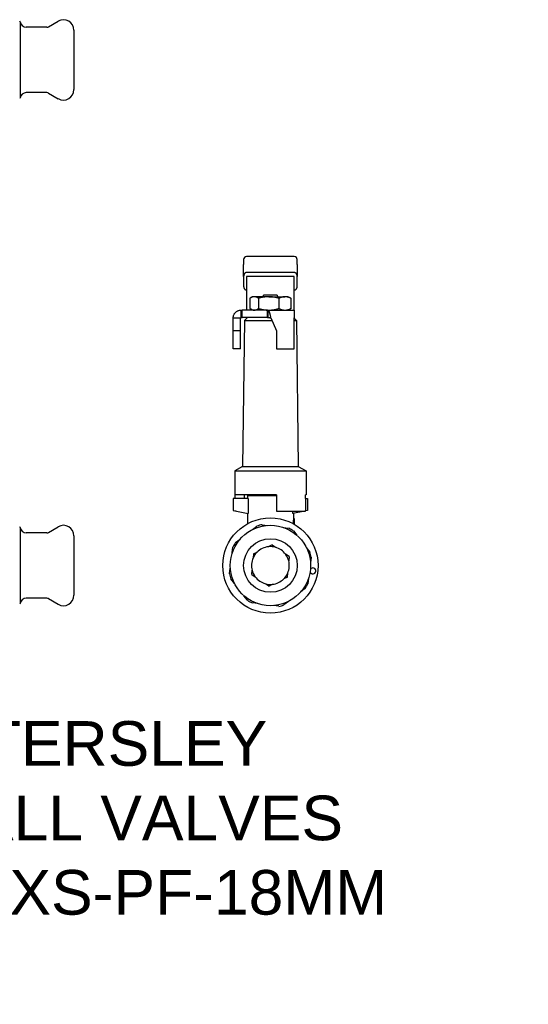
# Model space of a CAD drawing. Header units: millimetres. Extents: x 72 to 3756, y 31 to 364.
# Tile 3 of 3: x 361 to 532, y 31 to 362. Entities that reach past the tile are written whole.
import ezdxf

# ---------------------------------------------------------------- set-up
doc = ezdxf.new("R2010")
doc.units = ezdxf.units.MM
doc.layers.add('DETAIL', color=2, linetype='Continuous')
doc.layers.add('TEXT', color=7, linetype='Continuous')
doc.styles.add('fastrack', font='ARIAL.TTF')

msp = doc.modelspace()

# ---------------------------------------------------------------- linework, layer by layer
at = {"layer": 'DETAIL'}
for p, q in [((361.53, 360.94), (361.33, 361.14)), ((361.53, 360.94), (361.53, 335.34)), ((370.99, 359.27), (374.28, 361.17)), ((370.49, 359.14), (363.52, 359.14)), ((379.53, 358.14), (379.53, 338.14)), ((361.53, 335.34), (361.33, 335.14)), ((370.49, 337.14), (363.52, 337.14)), ((370.99, 337), (374.28, 335.1)), ((453.53, 282.06), (437.53, 282.06)), ((436.53, 281.06), (436.53, 279.43)), ((436.53, 275.39), (436.53, 279.43)), ((454.53, 279.43), (454.53, 281.06)), ((454.53, 279.43), (454.53, 275.39)), ((436.53, 275.39), (436.53, 272.13)), ((453.53, 276.7), (437.53, 276.7)), ((453.53, 275.39), (437.53, 275.39)), ((437.53, 275.39), (437.53, 265.12)), ((453.53, 265.12), (453.53, 275.39)), ((454.53, 272.13), (454.53, 275.39)), ((438.63, 268.03), (438.63, 264.6)), ((439.53, 268.56), (438.93, 268.22)), ((440.07, 268.56), (439.53, 268.56)), ((444.97, 268.56), (440.07, 268.56)), ((441.52, 268.03), (441.52, 264.6)), ((443.19, 268.56), (443.2, 269.06)), ((447.85, 269.06), (443.2, 269.06)), ((444.97, 268.56), (450.42, 268.56)), ((447.85, 269.06), (447.87, 268.56)), ((448.41, 268.03), (448.41, 264.6)), ((451.53, 268.56), (450.42, 268.56)), ((451.53, 268.56), (452.13, 268.22)), ((452.43, 268.03), (452.43, 264.6)), ((437.53, 265.12), (437.53, 264.07)), ((453.53, 264.06), (453.53, 265.12)), ((433.03, 261.46), (434.28, 261.46)), ((433.03, 257.07), (433.03, 261.46)), ((434.28, 261.46), (435.53, 261.46)), ((435.53, 257.07), (435.53, 261.46)), ((435.63, 264.06), (436.04, 264.06)), ((435.63, 264.06), (435.63, 262.81)), ((435.63, 262.81), (435.63, 261.56)), ((435.63, 261.56), (436.04, 261.56)), ((444.53, 264.06), (436.04, 264.06)), ((436.04, 261.56), (436.04, 264.06)), ((444.53, 261.56), (436.04, 261.56)), ((437.78, 261.56), (436.77, 260.55)), ((439.53, 264.06), (438.93, 264.41)), ((444.53, 264.06), (444.72, 264.06)), ((444.53, 261.56), (444.53, 264.06)), ((444.53, 261.56), (444.72, 261.56)), ((444.72, 264.06), (453.53, 264.06)), ((444.72, 262.81), (444.72, 264.06)), ((444.72, 261.56), (444.72, 262.81)), ((445.64, 261.46), (447.53, 257.07)), ((451.53, 264.06), (452.13, 264.41)), ((453.53, 264.06), (453.53, 261.46)), ((453.53, 251.07), (453.53, 261.46)), ((436.77, 260.55), (436.18, 211.57)), ((436.77, 260.55), (446.03, 260.55)), ((453.53, 261.31), (454.29, 260.55)), ((453.53, 260.55), (454.29, 260.55)), ((454.29, 260.55), (454.88, 211.57)), ((433.03, 251.07), (433.03, 257.07)), ((435.53, 257.07), (433.03, 257.07)), ((435.53, 251.07), (435.53, 257.07)), ((447.53, 257.07), (447.53, 251.07)), ((435.53, 251.07), (433.03, 251.07)), ((447.53, 251.07), (453.53, 251.07)), ((436.18, 211.57), (433.53, 210.08)), ((433.53, 210.08), (457.53, 210.08)), ((433.53, 210.08), (433.53, 202.06)), ((436.18, 211.57), (454.88, 211.57)), ((454.88, 211.57), (457.53, 210.08)), ((457.53, 210.08), (457.53, 202.06)), ((447.53, 202.06), (433.53, 202.06)), ((433.7, 200.76), (433.7, 202.06)), ((436.75, 202.06), (436.75, 200.76)), ((440.28, 201.76), (440.28, 202.06)), ((447.53, 202.06), (447.53, 196.56)), ((457.36, 200.76), (457.36, 202.06)), ((457.53, 202.06), (457.36, 202.06)), ((438.04, 200.76), (433.03, 200.76)), ((433.03, 200.76), (433.03, 196.76)), ((437.78, 201.76), (447.53, 201.76)), ((437.78, 201.76), (437.78, 200.76)), ((438.04, 200.76), (438.04, 195.71)), ((457.36, 200.76), (457.36, 196.62)), ((457.36, 200.76), (458.03, 200.76)), ((458.03, 200.76), (458.03, 196.76)), ((433.03, 196.76), (438.04, 195.71)), ((433.7, 196.56), (433.7, 196.62)), ((433.98, 196.56), (433.7, 196.56)), ((437.78, 195.76), (437.78, 192.26)), ((447.53, 196.56), (457.36, 196.56)), ((453.02, 195.71), (453.02, 196.56)), ((457.08, 196.56), (453.02, 195.71)), ((453.28, 195.76), (453.28, 194)), ((458.03, 196.76), (457.36, 196.62)), ((457.36, 196.56), (457.36, 196.62)), ((442.72, 191.98), (444.64, 191.74)), ((453.53, 194), (453.28, 194)), ((453.53, 194), (453.53, 192.12)), ((361.53, 191.06), (361.33, 191.26)), ((361.53, 191.06), (361.53, 165.46)), ((370.49, 189.26), (363.52, 189.26)), ((370.99, 189.4), (374.28, 191.3)), ((439.47, 190.33), (441, 191.51)), ((449.77, 191.08), (451.69, 190.84)), ((453.24, 189.95), (454.43, 188.42)), ((379.53, 188.26), (379.53, 168.26)), ((433.85, 185.98), (435.38, 187.16)), ((432.71, 182.5), (432.96, 184.42)), ((439.82, 182.18), (439.71, 180.8)), ((439.82, 182.18), (441.07, 182.78)), ((446.07, 185.17), (444.82, 184.57)), ((444.99, 184.59), (444.9, 184.61)), ((446.07, 185.17), (447.21, 184.39)), ((451.78, 181.25), (450.64, 182.04)), ((450.74, 181.9), (450.71, 181.99)), ((457.59, 184.33), (458.78, 182.8)), ((439.78, 180.96), (439.72, 180.89)), ((451.78, 181.25), (451.67, 179.87)), ((459.25, 181.07), (459, 179.16)), ((431.81, 175.46), (432.06, 177.37)), ((439.28, 175.28), (439.39, 176.66)), ((451.24, 174.35), (451.35, 175.73)), ((451.28, 175.57), (451.34, 175.64)), ((433.47, 172.2), (432.28, 173.73)), ((439.28, 175.28), (440.42, 174.49)), ((440.32, 174.63), (440.35, 174.54)), ((444.99, 171.36), (443.85, 172.14)), ((451.24, 174.35), (449.99, 173.75)), ((458.35, 174.02), (458.1, 172.11)), ((444.99, 171.36), (446.24, 171.95)), ((446.07, 171.94), (446.16, 171.92)), ((457.21, 170.55), (455.68, 169.37)), ((361.53, 165.46), (361.33, 165.26)), ((370.49, 167.26), (363.52, 167.26)), ((370.99, 167.13), (374.28, 165.23)), ((437.82, 166.58), (436.63, 168.11)), ((441.29, 165.45), (439.37, 165.69)), ((451.59, 166.2), (450.06, 165.02)), ((448.34, 164.55), (446.42, 164.79))]:
    msp.add_line(p, q, dxfattribs=at)
at = {"layer": 'DETAIL', "flags": 128}
for points in [[(437.53, 276.7), (437.47, 276.7), (437.41, 276.69), (437.35, 276.68), (437.29, 276.66), (437.22, 276.63), (437.16, 276.61), (437.1, 276.57), (437.04, 276.53), (436.98, 276.49), (436.93, 276.43), (436.87, 276.38), (436.82, 276.31), (436.78, 276.25), (436.73, 276.18), (436.69, 276.11), (436.66, 276.03), (436.63, 275.95), (436.6, 275.87), (436.58, 275.79), (436.56, 275.71), (436.55, 275.63), (436.54, 275.55), (436.53, 275.47), (436.53, 275.39)], [(454.53, 275.39), (454.53, 275.47), (454.52, 275.55), (454.51, 275.63), (454.5, 275.71), (454.48, 275.79), (454.46, 275.87), (454.43, 275.95), (454.4, 276.03), (454.37, 276.11), (454.33, 276.18), (454.28, 276.25), (454.24, 276.31), (454.19, 276.38), (454.13, 276.43), (454.08, 276.48), (454.02, 276.53), (453.96, 276.57), (453.9, 276.61), (453.84, 276.63), (453.77, 276.66), (453.71, 276.68), (453.65, 276.69), (453.59, 276.7), (453.53, 276.7)], [(436.53, 272.13), (436.53, 272.05), (436.54, 271.97), (436.55, 271.89), (436.56, 271.81), (436.58, 271.73), (436.6, 271.65), (436.63, 271.57), (436.66, 271.49), (436.69, 271.41), (436.73, 271.34), (436.78, 271.27), (436.82, 271.21), (436.87, 271.15), (436.93, 271.09), (436.98, 271.04), (437.04, 270.99), (437.1, 270.95), (437.16, 270.92), (437.22, 270.89), (437.29, 270.86), (437.35, 270.85), (437.41, 270.83), (437.47, 270.83), (437.53, 270.82)], [(453.53, 270.82), (453.59, 270.83), (453.65, 270.83), (453.71, 270.85), (453.77, 270.86), (453.84, 270.89), (453.9, 270.92), (453.96, 270.95), (454.02, 270.99), (454.08, 271.04), (454.13, 271.09), (454.19, 271.15), (454.24, 271.21), (454.28, 271.27), (454.33, 271.34), (454.37, 271.41), (454.4, 271.49), (454.43, 271.57), (454.46, 271.65), (454.48, 271.73), (454.5, 271.81), (454.51, 271.89), (454.52, 271.97), (454.53, 272.05), (454.53, 272.13)], [(440.07, 268.56), (440.01, 268.56), (439.95, 268.56), (439.89, 268.56), (439.83, 268.55), (439.77, 268.54), (439.71, 268.53), (439.65, 268.51), (439.59, 268.5), (439.53, 268.48), (439.47, 268.46), (439.41, 268.44), (439.35, 268.42), (439.29, 268.4), (439.23, 268.37), (439.17, 268.34), (439.11, 268.31), (439.05, 268.28), (438.99, 268.25), (438.93, 268.22), (438.87, 268.18), (438.81, 268.15), (438.75, 268.11), (438.69, 268.07), (438.63, 268.03)], [(441.52, 268.03), (441.46, 268.07), (441.4, 268.11), (441.34, 268.15), (441.28, 268.18), (441.22, 268.22), (441.16, 268.25), (441.1, 268.28), (441.04, 268.31), (440.98, 268.34), (440.92, 268.37), (440.86, 268.4), (440.8, 268.42), (440.74, 268.44), (440.68, 268.46), (440.62, 268.48), (440.56, 268.5), (440.5, 268.51), (440.44, 268.53), (440.38, 268.54), (440.32, 268.55), (440.26, 268.56), (440.2, 268.56), (440.14, 268.56), (440.07, 268.56)], [(444.97, 268.56), (444.82, 268.56), (444.67, 268.56), (444.53, 268.56), (444.38, 268.55), (444.24, 268.54), (444.09, 268.53), (443.95, 268.51), (443.8, 268.5), (443.66, 268.48), (443.51, 268.46), (443.37, 268.44), (443.22, 268.42), (443.08, 268.4), (442.94, 268.37), (442.79, 268.34), (442.65, 268.31), (442.51, 268.28), (442.37, 268.25), (442.22, 268.22), (442.08, 268.18), (441.94, 268.15), (441.8, 268.11), (441.66, 268.07), (441.52, 268.03)], [(448.41, 268.03), (448.27, 268.07), (448.13, 268.11), (447.99, 268.15), (447.85, 268.18), (447.71, 268.22), (447.57, 268.25), (447.42, 268.28), (447.28, 268.31), (447.14, 268.34), (446.99, 268.37), (446.85, 268.4), (446.71, 268.42), (446.56, 268.44), (446.42, 268.46), (446.28, 268.48), (446.13, 268.5), (445.99, 268.51), (445.84, 268.53), (445.7, 268.54), (445.55, 268.55), (445.41, 268.56), (445.26, 268.56), (445.11, 268.56), (444.97, 268.56)], [(450.42, 268.56), (450.34, 268.56), (450.25, 268.56), (450.17, 268.56), (450.08, 268.55), (450, 268.54), (449.91, 268.53), (449.83, 268.51), (449.74, 268.5), (449.66, 268.48), (449.57, 268.46), (449.49, 268.44), (449.41, 268.42), (449.32, 268.4), (449.24, 268.37), (449.16, 268.34), (449.07, 268.31), (448.99, 268.28), (448.91, 268.25), (448.82, 268.22), (448.74, 268.18), (448.66, 268.15), (448.58, 268.11), (448.5, 268.07), (448.41, 268.03)], [(452.43, 268.03), (452.35, 268.07), (452.26, 268.11), (452.18, 268.15), (452.1, 268.18), (452.02, 268.22), (451.93, 268.25), (451.85, 268.28), (451.77, 268.31), (451.68, 268.34), (451.6, 268.37), (451.52, 268.4), (451.43, 268.42), (451.35, 268.44), (451.27, 268.46), (451.18, 268.48), (451.1, 268.5), (451.01, 268.51), (450.93, 268.53), (450.84, 268.54), (450.76, 268.55), (450.68, 268.56), (450.59, 268.56), (450.51, 268.56), (450.42, 268.56)], [(452.13, 268.22), (452.14, 268.21), (452.15, 268.2), (452.17, 268.2), (452.18, 268.19), (452.19, 268.18), (452.2, 268.17), (452.22, 268.17), (452.23, 268.16), (452.24, 268.15), (452.25, 268.14), (452.27, 268.14), (452.28, 268.13), (452.29, 268.12), (452.3, 268.11), (452.32, 268.1), (452.33, 268.1), (452.34, 268.09), (452.35, 268.08), (452.37, 268.07), (452.38, 268.06), (452.39, 268.05), (452.4, 268.05), (452.42, 268.04), (452.43, 268.03)], [(433.03, 261.46), (433.04, 261.63), (433.05, 261.8), (433.08, 261.97), (433.12, 262.14), (433.17, 262.3), (433.23, 262.46), (433.3, 262.61), (433.38, 262.76), (433.47, 262.91), (433.57, 263.05), (433.68, 263.18), (433.79, 263.3), (433.92, 263.42), (434.05, 263.53), (434.19, 263.63), (434.33, 263.72), (434.48, 263.8), (434.63, 263.87), (434.79, 263.93), (434.96, 263.98), (435.12, 264.01), (435.29, 264.04), (435.46, 264.06), (435.63, 264.06)], [(435.53, 261.46), (435.53, 261.47), (435.53, 261.48), (435.53, 261.48), (435.53, 261.49), (435.54, 261.5), (435.54, 261.5), (435.54, 261.51), (435.54, 261.51), (435.55, 261.52), (435.55, 261.53), (435.55, 261.53), (435.56, 261.54), (435.56, 261.54), (435.57, 261.54), (435.57, 261.55), (435.58, 261.55), (435.59, 261.55), (435.59, 261.56), (435.6, 261.56), (435.6, 261.56), (435.61, 261.56), (435.62, 261.56), (435.62, 261.56), (435.63, 261.56)], [(438.63, 264.6), (438.69, 264.56), (438.75, 264.52), (438.81, 264.48), (438.87, 264.45), (438.93, 264.41), (438.99, 264.38), (439.05, 264.35), (439.11, 264.32), (439.17, 264.29), (439.23, 264.26), (439.29, 264.23), (439.35, 264.21), (439.41, 264.19), (439.47, 264.17), (439.53, 264.15), (439.59, 264.13), (439.65, 264.12), (439.71, 264.1), (439.77, 264.09), (439.83, 264.08), (439.89, 264.07), (439.95, 264.07), (440.01, 264.07), (440.07, 264.06)], [(440.07, 264.06), (440.14, 264.07), (440.2, 264.07), (440.26, 264.07), (440.32, 264.08), (440.38, 264.09), (440.44, 264.1), (440.5, 264.12), (440.56, 264.13), (440.62, 264.15), (440.68, 264.17), (440.74, 264.19), (440.8, 264.21), (440.86, 264.23), (440.92, 264.26), (440.98, 264.29), (441.04, 264.32), (441.1, 264.35), (441.16, 264.38), (441.22, 264.41), (441.28, 264.45), (441.34, 264.48), (441.4, 264.52), (441.46, 264.56), (441.52, 264.6)], [(441.52, 264.6), (441.66, 264.56), (441.8, 264.52), (441.94, 264.48), (442.08, 264.45), (442.22, 264.41), (442.37, 264.38), (442.51, 264.35), (442.65, 264.32), (442.79, 264.29), (442.94, 264.26), (443.08, 264.23), (443.22, 264.21), (443.37, 264.19), (443.51, 264.17), (443.66, 264.15), (443.8, 264.13), (443.95, 264.12), (444.09, 264.1), (444.24, 264.09), (444.38, 264.08), (444.53, 264.07), (444.67, 264.07), (444.82, 264.07), (444.97, 264.06)], [(444.72, 264.06), (444.76, 264.06), (444.8, 264.04), (444.84, 264.01), (444.88, 263.98), (444.91, 263.93), (444.95, 263.87), (444.99, 263.8), (445.03, 263.72), (445.07, 263.63), (445.1, 263.53), (445.14, 263.42), (445.18, 263.3), (445.22, 263.18), (445.26, 263.05), (445.29, 262.91), (445.33, 262.76), (445.37, 262.61), (445.41, 262.46), (445.45, 262.3), (445.49, 262.14), (445.52, 261.97), (445.56, 261.8), (445.6, 261.63), (445.64, 261.46)], [(444.72, 261.56), (444.76, 261.56), (444.8, 261.56), (444.84, 261.56), (444.88, 261.56), (444.91, 261.56), (444.95, 261.56), (444.99, 261.55), (445.03, 261.55), (445.07, 261.55), (445.1, 261.54), (445.14, 261.54), (445.18, 261.54), (445.22, 261.53), (445.26, 261.53), (445.29, 261.52), (445.33, 261.51), (445.37, 261.51), (445.41, 261.5), (445.45, 261.5), (445.49, 261.49), (445.52, 261.48), (445.56, 261.48), (445.6, 261.47), (445.64, 261.46)], [(444.97, 264.06), (445.11, 264.07), (445.26, 264.07), (445.4, 264.07), (445.55, 264.08), (445.7, 264.09), (445.84, 264.1), (445.99, 264.12), (446.13, 264.13), (446.28, 264.15), (446.42, 264.17), (446.56, 264.19), (446.71, 264.21), (446.85, 264.23), (446.99, 264.26), (447.14, 264.29), (447.28, 264.32), (447.42, 264.35), (447.57, 264.38), (447.71, 264.41), (447.85, 264.45), (447.99, 264.48), (448.13, 264.52), (448.27, 264.56), (448.41, 264.6)], [(448.41, 264.6), (448.5, 264.56), (448.58, 264.52), (448.66, 264.48), (448.74, 264.45), (448.82, 264.41), (448.91, 264.38), (448.99, 264.35), (449.07, 264.32), (449.16, 264.29), (449.24, 264.26), (449.32, 264.23), (449.41, 264.21), (449.49, 264.19), (449.57, 264.17), (449.66, 264.15), (449.74, 264.13), (449.83, 264.11), (449.91, 264.1), (450, 264.09), (450.08, 264.08), (450.17, 264.07), (450.25, 264.07), (450.34, 264.07), (450.42, 264.06)], [(450.42, 264.06), (450.51, 264.07), (450.59, 264.07), (450.68, 264.07), (450.76, 264.08), (450.84, 264.09), (450.93, 264.1), (451.01, 264.12), (451.1, 264.13), (451.18, 264.15), (451.27, 264.17), (451.35, 264.19), (451.43, 264.21), (451.52, 264.23), (451.6, 264.26), (451.68, 264.29), (451.77, 264.32), (451.85, 264.35), (451.93, 264.38), (452.02, 264.41), (452.1, 264.45), (452.18, 264.48), (452.26, 264.52), (452.35, 264.56), (452.43, 264.6)], [(452.43, 264.6), (452.42, 264.59), (452.4, 264.58), (452.39, 264.58), (452.38, 264.57), (452.37, 264.56), (452.35, 264.55), (452.34, 264.54), (452.33, 264.53), (452.32, 264.53), (452.3, 264.52), (452.29, 264.51), (452.28, 264.5), (452.27, 264.49), (452.25, 264.49), (452.24, 264.48), (452.23, 264.47), (452.22, 264.46), (452.2, 264.46), (452.19, 264.45), (452.18, 264.44), (452.17, 264.43), (452.15, 264.43), (452.14, 264.42), (452.13, 264.41)], [(453.28, 194), (453.28, 194), (453.28, 193.99), (453.28, 193.98), (453.28, 193.97), (453.27, 193.95), (453.27, 193.92), (453.27, 193.9), (453.26, 193.87), (453.26, 193.83), (453.26, 193.79), (453.25, 193.75), (453.25, 193.71), (453.24, 193.66), (453.24, 193.61), (453.24, 193.56), (453.23, 193.5), (453.23, 193.44), (453.22, 193.38), (453.22, 193.32), (453.22, 193.26), (453.22, 193.2), (453.22, 193.13), (453.22, 193.07), (453.22, 193)], [(453.22, 193), (453.22, 192.97), (453.22, 192.93), (453.22, 192.9), (453.22, 192.87), (453.22, 192.83), (453.22, 192.8), (453.22, 192.77), (453.22, 192.74), (453.22, 192.7), (453.22, 192.67), (453.22, 192.64), (453.23, 192.61), (453.23, 192.58), (453.23, 192.55), (453.23, 192.52), (453.23, 192.49), (453.23, 192.46), (453.24, 192.43), (453.24, 192.41), (453.24, 192.38), (453.24, 192.35), (453.24, 192.33), (453.25, 192.3), (453.25, 192.28)]]:
    msp.add_lwpolyline(points, dxfattribs=at)
at = {"layer": 'DETAIL'}
for radius in [16, 13.5, 9]:
    msp.add_circle((445.53, 178.26), radius, dxfattribs=at)
for centre, radius, start, end in [((363.52, 361.14), 2, 185.7392, 270), ((376.03, 358.14), 3.5, 0, 120), ((370.49, 360.14), 1, 270, 300), ((376.03, 338.14), 3.5, 240, 0), ((363.52, 335.14), 2, 90, 174.2608), ((370.49, 336.14), 1, 60, 90), ((437.53, 281.06), 1, 90, 180), ((453.53, 281.06), 1, 0, 90), ((445.53, 178.26), 14, 101.5775, 108.8991), ((363.52, 191.26), 2, 185.7392, 270), ((370.49, 190.26), 1, 270, 300), ((376.03, 188.26), 3.5, 0, 120), ((445.53, 178.26), 14, 56.5775, 63.8991), ((445.53, 178.26), 14, 146.5775, 153.8991), ((445.53, 178.26), 6.35, 134.6731, 154.9071), ((445.53, 178.26), 6.35, 96.4497, 134.6731), ((445.53, 178.26), 6.35, 74.6731, 94.9071), ((445.53, 178.26), 6.35, 36.4497, 74.6731), ((445.53, 178.26), 14, 11.5775, 18.8991), ((445.53, 178.26), 6.35, 156.4497, 194.6731), ((445.53, 178.26), 6.35, 14.6731, 34.9071), ((445.53, 178.26), 6.35, 336.4497, 14.6731), ((445.53, 178.26), 14, 191.5775, 198.8991), ((445.53, 178.26), 6.35, 194.6731, 214.9071), ((445.53, 178.26), 6.35, 314.6731, 334.9071), ((459.8, 176.45), 1, 199.9767, 145.4999), ((445.53, 178.26), 6.35, 216.4497, 254.6731), ((445.53, 178.26), 6.35, 254.6731, 274.9071), ((445.53, 178.26), 6.35, 276.4497, 314.6731), ((445.53, 178.26), 14, 326.5775, 333.8991), ((363.52, 165.26), 2, 90, 174.2608), ((370.49, 166.26), 1, 60, 90), ((376.03, 168.26), 3.5, 240, 0), ((445.53, 178.26), 14, 236.5775, 243.8991), ((445.53, 178.26), 14, 281.5775, 288.8991)]:
    msp.add_arc(centre, radius, start, end, dxfattribs=at)
msp.add_ellipse((435.86, 264.81), major_axis=(1.67, -0.74), ratio=0.02799, start_param=6.220131, end_param=6.295615, dxfattribs=at)

# ---------------------------------------------------------------- texts
at = {"layer": 'TEXT', "insert": (69.49, 125.97), "char_height": 15, "width": 610.7018, "attachment_point": 1, "style": 'fastrack'}
msp.add_mtext('\\pi237.57;HATTERSLEY\\P\\pi212.95;DZR BALL VALVES\\P\\pi198.7;Fig_100EXS-PF-18MM', dxfattribs=at)

doc.saveas('drawing.dxf')
